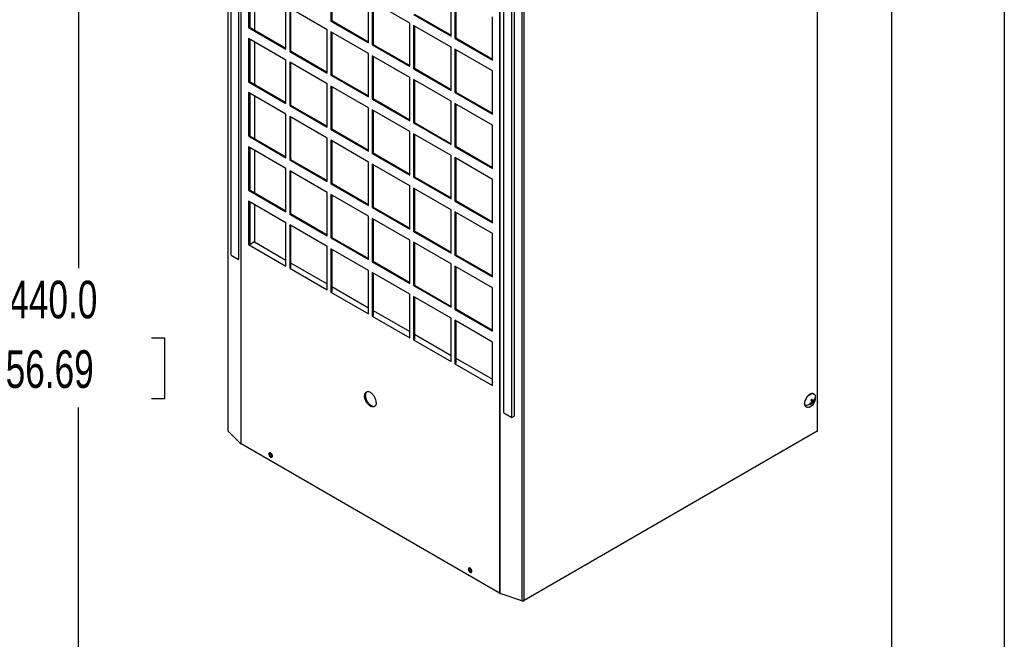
# Model space of a CAD drawing. Header units: millimetres. Extents: x 0 to 2794, y 0 to 2159.
# Tile 12 of 16: x 2240 to 2794, y 1075 to 1424. Entities that reach past the tile are written whole.
import ezdxf

# ---------------------------------------------------------------- set-up
doc = ezdxf.new("R2010")
doc.units = ezdxf.units.MM
doc.header["$LTSCALE"] = 10
doc.layers.add('DIMENSIONS', color=140, linetype='Continuous', lineweight=25)
doc.layers.add('TEXT', color=140, linetype='Continuous', lineweight=25)
doc.styles.add('SLDTEXTSTYLE0', font='TXT', dxfattribs={"width": 0.7})
doc.dimstyles.new('SLDDIMSTYLE1', dxfattribs={"dimtxt": 21.580078, "dimasz": 33.02, "dimexe": 0, "dimexo": 0.0625, "dimgap": 5.39502, "dimtad": 0, "dimtih": 1, "dimtoh": 1, "dimdec": 1, "dimrnd": 1e-09, "dimzin": 4, "dimdsep": 46, "dimtxsty": 'SLDTEXTSTYLE0', "dimsah": 1, "dimcen": 0.09, "dimadec": 0, "dimazin": 1, "dimtfac": 1, "dimtdec": 1, "dimtofl": 0, "dimtmove": 0, "dimatfit": 3, "dimfxl": 0, "dimfrac": 2, "dimtolj": 1, "dimtzin": 12, "dimarcsym": 0})

# ---------------------------------------------------------------- blocks, each defined once
blk = doc.blocks.new('_D_10')
at = {"layer": 'DIMENSIONS'}
for p, q in [((2023.17, 1786.67), (2304.71, 1786.67)), ((2272.96, 1786.67), (2272.96, 1284.08)), ((2231.92, 1244.95), (2224.67, 1244.95)), ((2224.67, 1244.95), (2224.67, 1210.66)), ((2314, 1244.95), (2321.25, 1244.95)), ((2321.25, 1244.95), (2321.25, 1210.66)), ((2224.67, 1210.66), (2231.92, 1210.66)), ((2321.25, 1210.66), (2314, 1210.66)), ((2272.96, 346.67), (2272.96, 1205.83)), ((2023.17, 346.67), (2304.71, 346.67))]:
    blk.add_line(p, q, dxfattribs=at)
for points in [[(2272.96, 1786.67), (2267.88, 1753.65), (2278.04, 1753.65)], [(2272.96, 346.67), (2278.04, 379.69), (2267.88, 379.69)]]:
    blk.add_solid(points, dxfattribs=at)
at = {"layer": 'DIMENSIONS', "char_height": 21.167, "attachment_point": 1, "style": 'SLDTEXTSTYLE0'}
for s, insert in [('1440.0', (2222.94, 1277.07)), ('56.69', (2231.92, 1237.94))]:
    blk.add_mtext(s, dxfattribs=dict(at, insert=insert))

msp = doc.modelspace()

# ---------------------------------------------------------------- linework, layer by layer
at = {"color": 7, "linetype": 'Continuous'}
msp.add_line((2794.02, 2159.03), (2794.02, 0.03), dxfattribs=at)
for p, q in [((2522.48, 1783.64), (2522.48, 1097.06)), ((2523.86, 1097.17), (2523.86, 1783.76)), ((2357.03, 1657.16), (2357.03, 1192.82)), ((2357.18, 1192.49), (2357.18, 1657.07)), ((2358.94, 1291.36), (2358.94, 1656.05)), ((2363.05, 1653.68), (2363.05, 1288.99)), ((2364.28, 1652.97), (2364.28, 1185.39)), ((2364.46, 1185.26), (2364.46, 1652.87)), ((2512.31, 1202.82), (2512.31, 1618.3)), ((2516.92, 1200.16), (2516.92, 1615.64)), ((2518.15, 1616.35), (2518.15, 1200.88)), ((2509.95, 1609.56), (2509.95, 1101.26)), ((2510.19, 1101.16), (2510.19, 1609.85)), ((2415.02, 1447.54), (2415.02, 1423.14)), ((2415.49, 1447.27), (2415.49, 1423.41)), ((2368.53, 1443.88), (2368.53, 1419.48)), ((2369.01, 1443.6), (2369.01, 1419.75)), ((2369.51, 1419.46), (2369.51, 1443.31)), ((2372, 1441.87), (2372, 1418.02)), ((2482.63, 1414.61), (2482.63, 1439.01)), ((2484.75, 1437.79), (2484.75, 1413.39)), ((2485.22, 1437.51), (2485.22, 1413.66)), ((2389.66, 1407.28), (2389.66, 1431.68)), ((2412.91, 1418.26), (2391.78, 1430.46)), ((2391.78, 1430.46), (2391.78, 1406.06)), ((2392.25, 1430.18), (2392.25, 1406.33)), ((2436.15, 1410.94), (2436.15, 1435.34)), ((2459.39, 1421.92), (2438.26, 1434.12)), ((2438.26, 1434.12), (2438.26, 1409.72)), ((2438.74, 1433.85), (2438.74, 1410)), ((2688.77, 1430.6), (2688.77, 1216.38)), ((2688.97, 1216.67), (2688.97, 1430.89)), ((2461.5, 1426.8), (2482.63, 1414.61)), ((2461.98, 1427.08), (2482.63, 1415.15)), ((2505.88, 1401.19), (2505.88, 1425.59)), ((2368.53, 1419.48), (2369.01, 1419.75)), ((2368.53, 1419.48), (2389.66, 1407.28)), ((2369.01, 1419.75), (2369.51, 1419.46)), ((2369.51, 1419.46), (2389.66, 1407.83)), ((2415.02, 1423.14), (2415.49, 1423.41)), ((2415.02, 1423.14), (2436.15, 1410.94)), ((2415.49, 1423.41), (2436.15, 1411.49)), ((2459.39, 1397.52), (2459.39, 1421.92)), ((2482.63, 1408.51), (2461.5, 1420.7)), ((2461.5, 1420.7), (2461.5, 1396.3)), ((2461.98, 1420.43), (2461.98, 1396.58)), ((2389.66, 1401.18), (2368.53, 1413.38)), ((2368.53, 1413.38), (2368.53, 1388.98)), ((2412.91, 1393.86), (2412.91, 1418.26)), ((2436.15, 1404.84), (2415.02, 1417.04)), ((2415.02, 1417.04), (2415.02, 1392.64)), ((2415.49, 1416.77), (2415.49, 1392.91)), ((2484.75, 1413.39), (2485.22, 1413.66)), ((2484.75, 1413.39), (2505.88, 1401.19)), ((2485.22, 1413.66), (2505.88, 1401.74)), ((2369.01, 1413.1), (2369.01, 1389.25)), ((2369.51, 1388.96), (2369.51, 1412.81)), ((2372, 1411.37), (2372, 1387.52)), ((2438.26, 1409.72), (2438.74, 1410)), ((2438.26, 1409.72), (2459.39, 1397.52)), ((2438.74, 1410), (2459.39, 1398.07)), ((2482.63, 1384.11), (2482.63, 1408.51)), ((2391.78, 1406.06), (2392.25, 1406.33)), ((2391.78, 1406.06), (2412.91, 1393.86)), ((2392.25, 1406.33), (2412.91, 1394.41)), ((2436.15, 1380.44), (2436.15, 1404.84)), ((2459.39, 1391.42), (2438.26, 1403.62)), ((2438.26, 1403.62), (2438.26, 1379.22)), ((2438.74, 1403.35), (2438.74, 1379.5)), ((2505.88, 1395.09), (2484.75, 1407.29)), ((2484.75, 1407.29), (2484.75, 1382.89)), ((2485.22, 1407.01), (2485.22, 1383.16)), ((2389.66, 1376.78), (2389.66, 1401.18)), ((2412.91, 1387.76), (2391.78, 1399.96)), ((2391.78, 1399.96), (2391.78, 1375.56)), ((2392.25, 1399.68), (2392.25, 1375.83)), ((2415.02, 1392.64), (2415.49, 1392.91)), ((2415.02, 1392.64), (2436.15, 1380.44)), ((2415.49, 1392.91), (2436.15, 1380.99)), ((2459.39, 1367.02), (2459.39, 1391.42)), ((2461.5, 1396.3), (2461.98, 1396.58)), ((2461.5, 1396.3), (2482.63, 1384.11)), ((2461.98, 1396.58), (2482.63, 1384.65)), ((2505.88, 1370.69), (2505.88, 1395.09)), ((2368.53, 1388.98), (2369.01, 1389.25)), ((2368.53, 1388.98), (2389.66, 1376.78)), ((2369.01, 1389.25), (2369.51, 1388.96)), ((2369.51, 1388.96), (2389.66, 1377.33)), ((2412.91, 1363.36), (2412.91, 1387.76)), ((2436.15, 1374.34), (2415.02, 1386.54)), ((2415.02, 1386.54), (2415.02, 1362.14)), ((2415.49, 1386.27), (2415.49, 1362.41)), ((2482.63, 1378.01), (2461.5, 1390.2)), ((2461.5, 1390.2), (2461.5, 1365.8)), ((2461.98, 1389.93), (2461.98, 1366.08)), ((2389.66, 1370.68), (2368.53, 1382.88)), ((2368.53, 1382.88), (2368.53, 1358.48)), ((2369.01, 1382.6), (2369.01, 1358.75)), ((2369.51, 1358.46), (2369.51, 1382.31)), ((2372, 1380.87), (2372, 1357.02)), ((2484.75, 1382.89), (2485.22, 1383.16)), ((2484.75, 1382.89), (2505.88, 1370.69)), ((2485.22, 1383.16), (2505.88, 1371.24)), ((2391.78, 1375.56), (2392.25, 1375.83)), ((2391.78, 1375.56), (2412.91, 1363.36)), ((2392.25, 1375.83), (2412.91, 1363.91)), ((2438.26, 1379.22), (2438.74, 1379.5)), ((2438.26, 1379.22), (2459.39, 1367.02)), ((2438.74, 1379.5), (2459.39, 1367.57)), ((2482.63, 1353.61), (2482.63, 1378.01)), ((2505.88, 1364.59), (2484.75, 1376.79)), ((2484.75, 1376.79), (2484.75, 1352.39)), ((2485.22, 1376.51), (2485.22, 1352.66)), ((2389.66, 1346.28), (2389.66, 1370.68)), ((2412.91, 1357.26), (2391.78, 1369.46)), ((2391.78, 1369.46), (2391.78, 1345.06)), ((2392.25, 1369.18), (2392.25, 1345.33)), ((2436.15, 1349.94), (2436.15, 1374.34)), ((2459.39, 1360.92), (2438.26, 1373.12)), ((2438.26, 1373.12), (2438.26, 1348.72)), ((2438.74, 1372.85), (2438.74, 1349)), ((2461.5, 1365.8), (2461.98, 1366.08)), ((2461.5, 1365.8), (2482.63, 1353.61)), ((2461.98, 1366.08), (2482.63, 1354.15)), ((2505.88, 1340.19), (2505.88, 1364.59)), ((2368.53, 1358.48), (2369.01, 1358.75)), ((2368.53, 1358.48), (2389.66, 1346.28)), ((2369.01, 1358.75), (2369.51, 1358.46)), ((2369.51, 1358.46), (2389.66, 1346.83)), ((2415.02, 1362.14), (2415.49, 1362.41)), ((2415.02, 1362.14), (2436.15, 1349.94)), ((2415.49, 1362.41), (2436.15, 1350.49)), ((2459.39, 1336.52), (2459.39, 1360.92)), ((2482.63, 1347.51), (2461.5, 1359.7)), ((2461.5, 1359.7), (2461.5, 1335.3)), ((2461.98, 1359.43), (2461.98, 1335.58)), ((2389.66, 1340.18), (2368.53, 1352.37)), ((2368.53, 1352.37), (2368.53, 1327.97)), ((2412.91, 1332.86), (2412.91, 1357.26)), ((2436.15, 1343.84), (2415.02, 1356.04)), ((2415.02, 1356.04), (2415.02, 1331.64)), ((2415.49, 1355.76), (2415.49, 1331.91)), ((2484.75, 1352.39), (2485.22, 1352.66)), ((2484.75, 1352.39), (2505.88, 1340.19)), ((2485.22, 1352.66), (2505.88, 1340.74)), ((2369.01, 1352.1), (2369.01, 1328.25)), ((2369.51, 1327.96), (2369.51, 1351.81)), ((2372, 1350.37), (2372, 1326.52)), ((2438.26, 1348.72), (2438.74, 1349)), ((2438.26, 1348.72), (2459.39, 1336.52)), ((2438.74, 1349), (2459.39, 1337.07)), ((2482.63, 1323.11), (2482.63, 1347.51)), ((2391.78, 1345.06), (2392.25, 1345.33)), ((2391.78, 1345.06), (2412.91, 1332.86)), ((2392.25, 1345.33), (2412.91, 1333.41)), ((2436.15, 1319.44), (2436.15, 1343.84)), ((2459.39, 1330.42), (2438.26, 1342.62)), ((2438.26, 1342.62), (2438.26, 1318.22)), ((2438.74, 1342.35), (2438.74, 1318.5)), ((2505.88, 1334.09), (2484.75, 1346.29)), ((2484.75, 1346.29), (2484.75, 1321.89)), ((2485.22, 1346.01), (2485.22, 1322.16)), ((2389.66, 1315.78), (2389.66, 1340.18)), ((2412.91, 1326.76), (2391.78, 1338.96)), ((2391.78, 1338.96), (2391.78, 1314.56)), ((2392.25, 1338.68), (2392.25, 1314.83)), ((2415.02, 1331.64), (2415.49, 1331.91)), ((2415.02, 1331.64), (2436.15, 1319.44)), ((2415.49, 1331.91), (2436.15, 1319.99)), ((2459.39, 1306.02), (2459.39, 1330.42)), ((2461.5, 1335.3), (2461.98, 1335.58)), ((2461.5, 1335.3), (2482.63, 1323.11)), ((2461.98, 1335.58), (2482.63, 1323.65)), ((2505.88, 1309.69), (2505.88, 1334.09)), ((2368.53, 1327.97), (2369.01, 1328.25)), ((2368.53, 1327.97), (2389.66, 1315.78)), ((2369.01, 1328.25), (2369.51, 1327.96)), ((2369.51, 1327.96), (2389.66, 1316.33)), ((2412.91, 1302.36), (2412.91, 1326.76)), ((2436.15, 1313.34), (2415.02, 1325.54)), ((2415.02, 1325.54), (2415.02, 1301.14)), ((2415.49, 1325.26), (2415.49, 1301.41)), ((2482.63, 1317.01), (2461.5, 1329.2)), ((2461.5, 1329.2), (2461.5, 1304.8)), ((2461.98, 1328.93), (2461.98, 1305.08)), ((2389.66, 1309.68), (2368.53, 1321.87)), ((2368.53, 1321.87), (2368.53, 1297.47)), ((2369.01, 1321.6), (2369.01, 1297.75)), ((2369.51, 1297.46), (2369.51, 1321.31)), ((2372, 1319.87), (2372, 1298.9)), ((2484.75, 1321.89), (2485.22, 1322.16)), ((2484.75, 1321.89), (2505.88, 1309.69)), ((2485.22, 1322.16), (2505.88, 1310.24)), ((2391.78, 1314.56), (2392.25, 1314.83)), ((2391.78, 1314.56), (2412.91, 1302.36)), ((2392.25, 1314.83), (2412.91, 1302.91)), ((2438.26, 1318.22), (2438.74, 1318.5)), ((2438.26, 1318.22), (2459.39, 1306.02)), ((2438.74, 1318.5), (2459.39, 1306.57)), ((2482.63, 1292.61), (2482.63, 1317.01)), ((2505.88, 1303.59), (2484.75, 1315.79)), ((2484.75, 1315.79), (2484.75, 1291.39)), ((2485.22, 1315.51), (2485.22, 1291.66)), ((2389.66, 1285.28), (2389.66, 1309.68)), ((2412.91, 1296.26), (2391.78, 1308.46)), ((2391.78, 1308.46), (2391.78, 1284.06)), ((2392.25, 1308.18), (2392.25, 1284.33)), ((2436.15, 1288.94), (2436.15, 1313.34)), ((2459.39, 1299.92), (2438.26, 1312.12)), ((2438.26, 1312.12), (2438.26, 1287.72)), ((2438.74, 1311.85), (2438.74, 1288)), ((2461.5, 1304.8), (2461.98, 1305.08)), ((2461.5, 1304.8), (2482.63, 1292.61)), ((2461.98, 1305.08), (2482.63, 1293.15)), ((2505.88, 1279.19), (2505.88, 1303.59)), ((2368.53, 1297.47), (2369.01, 1297.75)), ((2368.53, 1297.47), (2389.66, 1285.28)), ((2369.01, 1297.75), (2369.51, 1297.46)), ((2372, 1298.9), (2369.51, 1297.46)), ((2372, 1298.9), (2389.66, 1288.71)), ((2415.02, 1301.14), (2415.49, 1301.41)), ((2415.02, 1301.14), (2436.15, 1288.94)), ((2415.49, 1301.41), (2436.15, 1289.49)), ((2459.39, 1275.52), (2459.39, 1299.92)), ((2482.63, 1286.51), (2461.5, 1298.7)), ((2461.5, 1298.7), (2461.5, 1274.3)), ((2461.98, 1298.43), (2461.98, 1274.58)), ((2358.94, 1291.36), (2363.05, 1288.99)), ((2412.91, 1271.86), (2412.91, 1296.26)), ((2436.15, 1282.84), (2415.02, 1295.04)), ((2415.02, 1295.04), (2415.02, 1270.64)), ((2415.49, 1294.76), (2415.49, 1270.91)), ((2484.75, 1291.39), (2485.22, 1291.66)), ((2484.75, 1291.39), (2505.88, 1279.19)), ((2485.22, 1291.66), (2505.88, 1279.74)), ((2392.25, 1287.21), (2412.91, 1275.29)), ((2438.26, 1287.72), (2438.74, 1288)), ((2438.26, 1287.72), (2459.39, 1275.52)), ((2438.74, 1288), (2459.39, 1276.07)), ((2482.63, 1262.11), (2482.63, 1286.51)), ((2391.78, 1284.06), (2392.25, 1284.33)), ((2391.78, 1284.06), (2412.91, 1271.86)), ((2436.15, 1258.44), (2436.15, 1282.84)), ((2459.39, 1269.42), (2438.26, 1281.62)), ((2438.26, 1281.62), (2438.26, 1257.22)), ((2438.74, 1281.35), (2438.74, 1257.5)), ((2505.88, 1273.09), (2484.75, 1285.29)), ((2484.75, 1285.29), (2484.75, 1260.89)), ((2485.22, 1285.01), (2485.22, 1261.16)), ((2415.02, 1270.64), (2415.49, 1270.91)), ((2415.02, 1270.64), (2436.15, 1258.44)), ((2415.49, 1273.79), (2436.15, 1261.87)), ((2459.39, 1245.02), (2459.39, 1269.42)), ((2461.5, 1274.3), (2461.98, 1274.58)), ((2461.5, 1274.3), (2482.63, 1262.11)), ((2461.98, 1274.58), (2482.63, 1262.65)), ((2505.88, 1248.69), (2505.88, 1273.09)), ((2482.63, 1256.01), (2461.5, 1268.2)), ((2461.5, 1268.2), (2461.5, 1243.8)), ((2461.98, 1267.93), (2461.98, 1244.08)), ((2438.74, 1260.38), (2459.39, 1248.45)), ((2484.75, 1260.89), (2485.22, 1261.16)), ((2484.75, 1260.89), (2505.88, 1248.69)), ((2485.22, 1261.16), (2505.88, 1249.24)), ((2438.26, 1257.22), (2438.74, 1257.5)), ((2438.26, 1257.22), (2459.39, 1245.02)), ((2482.63, 1231.6), (2482.63, 1256.01)), ((2505.88, 1242.59), (2484.75, 1254.79)), ((2484.75, 1254.79), (2484.75, 1230.39)), ((2485.22, 1254.51), (2485.22, 1230.66)), ((2461.5, 1243.8), (2461.98, 1244.08)), ((2461.5, 1243.8), (2482.63, 1231.6)), ((2461.98, 1246.96), (2482.63, 1235.04)), ((2505.88, 1218.19), (2505.88, 1242.59)), ((2484.75, 1230.39), (2485.22, 1230.66)), ((2484.75, 1230.39), (2505.88, 1218.19)), ((2485.22, 1233.54), (2505.88, 1221.62)), ((2688.77, 1216.38), (2688.77, 1208.7)), ((2434.38, 1212.57), (2433.9, 1212.3)), ((2685.05, 1208.25), (2685.55, 1207.92)), ((2685.29, 1209.66), (2685.51, 1210.03)), ((2685.29, 1209.66), (2686.7, 1208.92)), ((2685.35, 1210.1), (2686.37, 1209.65)), ((2685.35, 1208.48), (2685.91, 1208.08)), ((2685.37, 1208.51), (2686.1, 1207.97)), ((2685.38, 1210.12), (2686.11, 1209.8)), ((2685.56, 1209.08), (2686.67, 1208.57)), ((2685.56, 1208.81), (2686.72, 1208.12)), ((2686.37, 1209.65), (2686.9, 1209.33)), ((2686.9, 1213.37), (2686.74, 1213.46)), ((2687.3, 1210.06), (2686.87, 1210.2)), ((2687.56, 1212.61), (2687.7, 1211.87)), ((2688.77, 1208.7), (2688.77, 1192.37)), ((2688.97, 1192.65), (2688.97, 1208.98)), ((2512.31, 1202.82), (2516.92, 1200.16)), ((2681.81, 1206.8), (2681.97, 1206.71)), ((2682.46, 1206.05), (2682.62, 1205.95)), ((2516.92, 1200.16), (2518.15, 1200.88)), ((2364.28, 1185.39), (2357.18, 1192.49)), ((2688.77, 1192.37), (2523.86, 1097.17)), ((2509.95, 1101.26), (2364.46, 1185.26)), ((2380.53, 1179.89), (2380.05, 1179.61)), ((2380.55, 1179.77), (2381.98, 1178.94)), ((2381.68, 1179.56), (2380.59, 1180.19)), ((2492.84, 1115.06), (2492.36, 1114.78)), ((2492.85, 1114.94), (2494.28, 1114.11)), ((2493.98, 1114.72), (2492.89, 1115.35)), ((2522.48, 1097.06), (2510.19, 1101.16))]:
    msp.add_line(p, q)
for start, end in [(292.0234, 360), (360, 8.0184)]:
    msp.add_arc((2682.27, 1211.1), 5.55, start, end)
for points, knots in [([(2440.51, 1208.48), (2440.51, 1208.98), (2440.42, 1209.53), (2440.09, 1210.64), (2439.85, 1211.21), (2439.24, 1212.27), (2438.87, 1212.76), (2438.07, 1213.61), (2437.64, 1213.95), (2436.77, 1214.45), (2436.34, 1214.6), (2435.54, 1214.68), (2435.18, 1214.61), (2434.56, 1214.26), (2434.32, 1213.98), (2433.99, 1213.24), (2433.9, 1212.8), (2433.9, 1212.3)], [0, 0, 0, 0, 0.125, 0.125, 0.25, 0.25, 0.375, 0.375, 0.5, 0.5, 0.625, 0.625, 0.75, 0.75, 0.875, 0.875, 1, 1, 1, 1]), ([(2435.16, 1214.49), (2434.96, 1214.31), (2434.49, 1213.9), (2434.42, 1213.06), (2434.38, 1212.57)], [0, 0, 0, 0, 0.423344, 1, 1, 1, 1]), ([(2688.77, 1216.38), (2688.83, 1216.42), (2688.88, 1216.46), (2688.95, 1216.56), (2688.97, 1216.62), (2688.97, 1216.67)], [0, 0, 0, 0, 0.5, 0.5, 1, 1, 1, 1]), ([(2440.51, 1208.48), (2440.51, 1208.44), (2440.51, 1208.36), (2440.5, 1208.24), (2440.49, 1208.12), (2440.48, 1208), (2440.46, 1207.89), (2440.43, 1207.7), (2440.37, 1207.45), (2440.26, 1207.16), (2440.12, 1206.9), (2439.9, 1206.6), (2439.56, 1206.32), (2439.05, 1206.13), (2438.48, 1206.11), (2437.85, 1206.25), (2437.21, 1206.55), (2436.56, 1207), (2435.93, 1207.58), (2435.36, 1208.26), (2434.86, 1209.03), (2434.51, 1209.72), (2434.29, 1210.27), (2434.15, 1210.69), (2434.04, 1211.11), (2433.97, 1211.47), (2433.93, 1211.78), (2433.91, 1212.04), (2433.9, 1212.21), (2433.9, 1212.3)], [0, 0, 0, 0, 0.010447, 0.020871, 0.031284, 0.041697, 0.052121, 0.062567, 0.09384, 0.125112, 0.156385, 0.187657, 0.250127, 0.312596, 0.375066, 0.437535, 0.500004, 0.562474, 0.624943, 0.687412, 0.749882, 0.812351, 0.843624, 0.874896, 0.906169, 0.937441, 0.958309, 0.979132, 1, 1, 1, 1]), ([(2434.38, 1212.57), (2434.43, 1212.04), (2434.53, 1210.99), (2435.29, 1209.28), (2436.38, 1207.79), (2437.67, 1206.76), (2438.88, 1206.29), (2439.48, 1206.48), (2439.73, 1206.56)], [0, 0, 0, 0, 0.174401, 0.348802, 0.523202, 0.697603, 0.872004, 1, 1, 1, 1]), ([(2686.74, 1213.46), (2686.43, 1213.56), (2685.81, 1213.78), (2684.6, 1213.33), (2683.42, 1212.38), (2682.41, 1211.02), (2681.74, 1209.48), (2681.48, 1207.94), (2681.7, 1207.18), (2681.81, 1206.8)], [0, 0, 0, 0, 0.142554, 0.285462, 0.428369, 0.571277, 0.714185, 0.857092, 1, 1, 1, 1]), ([(2681.97, 1206.71), (2681.81, 1207.05), (2681.74, 1207.46), (2681.74, 1208.37), (2681.82, 1208.88), (2682.12, 1209.9), (2682.34, 1210.41), (2682.9, 1211.38), (2683.24, 1211.84), (2683.97, 1212.61), (2684.37, 1212.93), (2685.16, 1213.39), (2685.56, 1213.52), (2686.29, 1213.59), (2686.62, 1213.53), (2687.18, 1213.2), (2687.41, 1212.95), (2687.56, 1212.61)], [0, 0, 0, 0, 0.125, 0.125, 0.25, 0.25, 0.375, 0.375, 0.5, 0.5, 0.625, 0.625, 0.75, 0.75, 0.875, 0.875, 1, 1, 1, 1]), ([(2685.32, 1208.43), (2685.27, 1208.4), (2685.18, 1208.32), (2685.03, 1208.21), (2684.88, 1208.11), (2684.73, 1208), (2684.62, 1207.94), (2684.57, 1207.91)], [0, 0, 0, 0, 0.200224, 0.400112, 0.599888, 0.799776, 1, 1, 1, 1]), ([(2685.15, 1209.85), (2685.18, 1209.81), (2685.24, 1209.72), (2685.32, 1209.59), (2685.4, 1209.46), (2685.48, 1209.33), (2685.53, 1209.24), (2685.55, 1209.2)], [0, 0, 0, 0, 0.200224, 0.400112, 0.599888, 0.799776, 1, 1, 1, 1]), ([(2686.11, 1209.8), (2686.09, 1209.84), (2686.04, 1209.92), (2685.95, 1210.04), (2685.87, 1210.16), (2685.78, 1210.29), (2685.72, 1210.37), (2685.68, 1210.42)], [0, 0, 0, 0, 0.200224, 0.400112, 0.599888, 0.799776, 1, 1, 1, 1]), ([(2687.08, 1210.55), (2687.05, 1210.5), (2687.01, 1210.41), (2686.93, 1210.27), (2686.85, 1210.13), (2686.76, 1209.99), (2686.7, 1209.9), (2686.66, 1209.85)], [0, 0, 0, 0, 0.200224, 0.400112, 0.599888, 0.799776, 1, 1, 1, 1]), ([(2686.72, 1208.12), (2686.72, 1208.14), (2686.72, 1208.2), (2686.72, 1208.29), (2686.7, 1208.38), (2686.69, 1208.47), (2686.68, 1208.53), (2686.67, 1208.57)], [0, 0, 0, 0, 0.200224, 0.400112, 0.599888, 0.799776, 1, 1, 1, 1]), ([(2686.9, 1209.33), (2686.93, 1209.38), (2686.99, 1209.48), (2687.07, 1209.62), (2687.16, 1209.77), (2687.23, 1209.91), (2687.28, 1210.01), (2687.3, 1210.06)], [0, 0, 0, 0, 0.200224, 0.400112, 0.599888, 0.799776, 1, 1, 1, 1]), ([(2687.56, 1212.61), (2687.62, 1212.26), (2687.62, 1211.88), (2687.51, 1211.11), (2687.39, 1210.72), (2687.22, 1210.34)], [0, 0, 0, 0, 0.5, 0.5, 1, 1, 1, 1]), ([(2688.77, 1209.27), (2688.83, 1209.23), (2688.88, 1209.19), (2688.95, 1209.09), (2688.97, 1209.04), (2688.97, 1208.93), (2688.95, 1208.88), (2688.88, 1208.78), (2688.83, 1208.73), (2688.77, 1208.7)], [0, 0, 0, 0, 0.25, 0.25, 0.5, 0.5, 0.75, 0.75, 1, 1, 1, 1]), ([(2681.81, 1206.8), (2681.97, 1206.46), (2682.14, 1206.11), (2682.46, 1206.05), (2682.46, 1206.05)], [0, 0, 0, 0, 0.997533, 1, 1, 1, 1]), ([(2684.65, 1207.63), (2684.24, 1207.39), (2683.79, 1207.19), (2682.88, 1206.88), (2682.42, 1206.77), (2681.97, 1206.71)], [0, 0, 0, 0, 0.5, 0.5, 1, 1, 1, 1]), ([(2684.32, 1206.01), (2684.08, 1205.91), (2683.44, 1205.64), (2682.55, 1205.85), (2682.16, 1206.43), (2681.97, 1206.71)], [0, 0, 0, 0, 0.236677, 0.618339, 1, 1, 1, 1]), ([(2684.79, 1207.42), (2684.84, 1207.45), (2684.95, 1207.51), (2685.11, 1207.6), (2685.26, 1207.7), (2685.41, 1207.81), (2685.51, 1207.88), (2685.55, 1207.92)], [0, 0, 0, 0, 0.200224, 0.400112, 0.599888, 0.799776, 1, 1, 1, 1]), ([(2686.1, 1207.97), (2686.11, 1207.94), (2686.13, 1207.88), (2686.15, 1207.79), (2686.17, 1207.71), (2686.18, 1207.63), (2686.18, 1207.58), (2686.19, 1207.55)], [0, 0, 0, 0, 0.200224, 0.400112, 0.599888, 0.799776, 1, 1, 1, 1]), ([(2357.04, 1192.82), (2357.04, 1192.78), (2357.03, 1192.66), (2357.12, 1192.56), (2357.18, 1192.49)], [0, 0, 0, 0, 0.375168, 1, 1, 1, 1]), ([(2688.77, 1192.37), (2688.83, 1192.4), (2688.88, 1192.45), (2688.95, 1192.55), (2688.97, 1192.6), (2688.97, 1192.65)], [0, 0, 0, 0, 0.5, 0.5, 1, 1, 1, 1]), ([(2382.05, 1178.46), (2382.05, 1178.61), (2382.03, 1178.78), (2381.93, 1179.12), (2381.85, 1179.29), (2381.67, 1179.61), (2381.56, 1179.76), (2381.31, 1180.01), (2381.18, 1180.12), (2380.92, 1180.27), (2380.79, 1180.31), (2380.55, 1180.34), (2380.44, 1180.31), (2380.25, 1180.21), (2380.18, 1180.12), (2380.08, 1179.9), (2380.05, 1179.77), (2380.05, 1179.61)], [0, 0, 0, 0, 0.125, 0.125, 0.25, 0.25, 0.375, 0.375, 0.5, 0.5, 0.625, 0.625, 0.75, 0.75, 0.875, 0.875, 1, 1, 1, 1]), ([(2380.05, 1179.61), (2380.05, 1179.46), (2380.08, 1179.3), (2380.18, 1178.96), (2380.25, 1178.79), (2380.44, 1178.47), (2380.55, 1178.32), (2380.79, 1178.07), (2380.92, 1177.96), (2381.18, 1177.81), (2381.31, 1177.76), (2381.56, 1177.74), (2381.67, 1177.76), (2381.85, 1177.87), (2381.93, 1177.95), (2382.03, 1178.18), (2382.05, 1178.31), (2382.05, 1178.46)], [0, 0, 0, 0, 0.125, 0.125, 0.25, 0.25, 0.375, 0.375, 0.5, 0.5, 0.625, 0.625, 0.75, 0.75, 0.875, 0.875, 1, 1, 1, 1]), ([(2380.63, 1180.32), (2380.62, 1180.31), (2380.54, 1180.22), (2380.53, 1180.04), (2380.53, 1179.89)], [0, 0, 0, 0, 0.10749, 1, 1, 1, 1]), ([(2380.53, 1179.89), (2380.54, 1179.73), (2380.58, 1179.41), (2380.81, 1178.89), (2381.14, 1178.44), (2381.52, 1178.14), (2381.82, 1178), (2381.94, 1178.03), (2381.95, 1178.03)], [0, 0, 0, 0, 0.195323, 0.390647, 0.58597, 0.781293, 0.976617, 1, 1, 1, 1]), ([(2494.36, 1113.63), (2494.36, 1113.78), (2494.33, 1113.95), (2494.23, 1114.28), (2494.16, 1114.45), (2493.97, 1114.77), (2493.86, 1114.92), (2493.62, 1115.18), (2493.49, 1115.28), (2493.23, 1115.43), (2493.1, 1115.48), (2492.86, 1115.5), (2492.74, 1115.48), (2492.56, 1115.38), (2492.49, 1115.29), (2492.39, 1115.07), (2492.36, 1114.93), (2492.36, 1114.78)], [0, 0, 0, 0, 0.125, 0.125, 0.25, 0.25, 0.375, 0.375, 0.5, 0.5, 0.625, 0.625, 0.75, 0.75, 0.875, 0.875, 1, 1, 1, 1]), ([(2492.36, 1114.78), (2492.36, 1114.63), (2492.39, 1114.47), (2492.49, 1114.13), (2492.56, 1113.96), (2492.74, 1113.64), (2492.86, 1113.49), (2493.1, 1113.23), (2493.23, 1113.13), (2493.49, 1112.98), (2493.62, 1112.93), (2493.86, 1112.91), (2493.97, 1112.93), (2494.16, 1113.04), (2494.23, 1113.12), (2494.33, 1113.34), (2494.36, 1113.48), (2494.36, 1113.63)], [0, 0, 0, 0, 0.125, 0.125, 0.25, 0.25, 0.375, 0.375, 0.5, 0.5, 0.625, 0.625, 0.75, 0.75, 0.875, 0.875, 1, 1, 1, 1]), ([(2492.94, 1115.48), (2492.93, 1115.47), (2492.84, 1115.38), (2492.84, 1115.21), (2492.84, 1115.06)], [0, 0, 0, 0, 0.10749, 1, 1, 1, 1]), ([(2492.84, 1115.06), (2492.85, 1114.9), (2492.88, 1114.58), (2493.11, 1114.06), (2493.44, 1113.61), (2493.83, 1113.31), (2494.12, 1113.17), (2494.24, 1113.2), (2494.25, 1113.2)], [0, 0, 0, 0, 0.195323, 0.390647, 0.58597, 0.781293, 0.976617, 1, 1, 1, 1]), ([(2522.48, 1097.06), (2522.7, 1096.99), (2522.96, 1096.96), (2523.45, 1097), (2523.68, 1097.06), (2523.86, 1097.17)], [0, 0, 0, 0, 0.5, 0.5, 1, 1, 1, 1])]:
    msp.add_open_spline(points, degree=3, knots=knots)
for points in [[(2685.4, 1210.16), (2685.31, 1210.06), (2685.23, 1209.96), (2685.15, 1209.85)], [(2685.58, 1208.81), (2685.5, 1208.68), (2685.41, 1208.56), (2685.32, 1208.43)], [(2685.68, 1210.42), (2685.59, 1210.34), (2685.49, 1210.25), (2685.4, 1210.16)], [(2685.55, 1209.2), (2685.56, 1209.07), (2685.57, 1208.94), (2685.58, 1208.81)], [(2686.37, 1209.65), (2686.29, 1209.7), (2686.2, 1209.75), (2686.11, 1209.8)], [(2686.66, 1209.85), (2686.57, 1209.78), (2686.48, 1209.71), (2686.37, 1209.65)], [(2686.67, 1208.57), (2686.68, 1208.68), (2686.7, 1208.8), (2686.7, 1208.92)], [(2686.7, 1208.92), (2686.77, 1209.06), (2686.84, 1209.19), (2686.9, 1209.33)], [(2687.22, 1210.34), (2687.18, 1210.42), (2687.13, 1210.49), (2687.08, 1210.55)], [(2687.22, 1210.34), (2687.25, 1210.26), (2687.28, 1210.17), (2687.3, 1210.06)], [(2684.57, 1207.91), (2684.59, 1207.81), (2684.62, 1207.71), (2684.65, 1207.63)], [(2684.65, 1207.63), (2684.69, 1207.55), (2684.74, 1207.48), (2684.79, 1207.42)], [(2685.55, 1207.92), (2685.68, 1207.97), (2685.79, 1208.02), (2685.91, 1208.08)], [(2685.91, 1208.08), (2685.98, 1208.04), (2686.04, 1208), (2686.1, 1207.97)], [(2686.19, 1207.55), (2686.38, 1207.7), (2686.56, 1207.9), (2686.72, 1208.12)], [(2364.28, 1185.39), (2364.33, 1185.34), (2364.39, 1185.3), (2364.46, 1185.26)], [(2509.95, 1101.26), (2510.02, 1101.22), (2510.1, 1101.19), (2510.19, 1101.16)]]:
    msp.add_open_spline(points, degree=3)
at = {"layer": 'TEXT'}
msp.add_line((2730.5, 2095.5), (2730.5, 63.5), dxfattribs=at)

# ---------------------------------------------------------------- dimensions: what is measured, and where the dimension line sits
at = {"layer": 'DIMENSIONS'}
dim = msp.add_linear_dim(base=(2272.96, 1786.67), p1=(2010.47, 346.67), p2=(2010.47, 1786.67), angle=90, dimstyle='SLDDIMSTYLE1', dxfattribs=at)
dim.commit()
dim.dimension.update_dxf_attribs({"geometry": '_D_10', "text_midpoint": (2272.96, 1244.95), "dimtype": 160})

doc.saveas('drawing.dxf')
